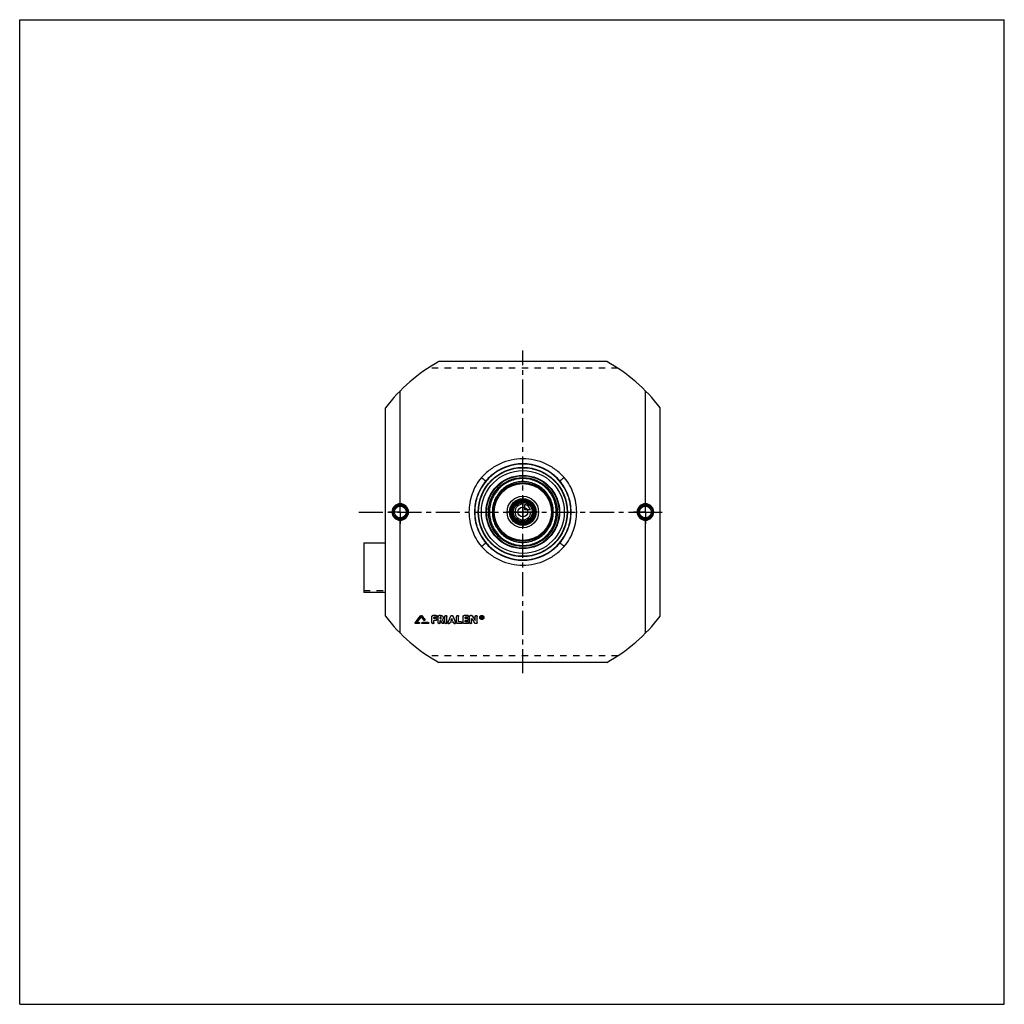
# Model space of a CAD drawing. Header units: millimetres. Extents: x 0 to 1000, y 0 to 1000.
import ezdxf

# ---------------------------------------------------------------- set-up
doc = ezdxf.new("R2010")
doc.units = ezdxf.units.MM
doc.header["$LTSCALE"] = 65.185185
doc.linetypes.add('CENTER', pattern=[0.6, 0.375, -0.075, 0.075, -0.075])
doc.linetypes.add('HIDDEN', pattern=[0.2, 0.1, -0.1])
doc.layers.get('0').update_dxf_attribs({"linetype": 'CONTINUOUS'})
for name, color, linetype in [('ACHSEN_S', 7, 'CONTINUOUS'), ('FASEN', 7, 'CONTINUOUS'), ('KOERPER', 7, 'CONTINUOUS'), ('KONST.EL_MIT_GEO', 7, 'CONTINUOUS'), ('KURVEN', 7, 'CONTINUOUS')]:
    doc.layers.add(name, color=color, linetype=linetype)

msp = doc.modelspace()

# ---------------------------------------------------------------- linework, layer by layer
at = {"color": 7, "linetype": 'Continuous'}
for p, q in [((0, 0), (0, 1000)), ((0, 1000), (1000, 1000)), ((1000, 0), (1000, 1000)), ((0, 0), (1000, 0))]:
    msp.add_line(p, q, dxfattribs=at)
at = {"layer": 'ACHSEN_S', "color": 2, "linetype": 'CENTER'}
for p, q in [((511, 336.2), (511, 664.1)), ((344.5, 500), (655.5, 500))]:
    msp.add_line(p, q, dxfattribs=at)
at = {"layer": 'FASEN', "color": 7, "linetype": 'Continuous'}
for radius in [45, 42.1]:
    msp.add_circle((511, 500), radius, dxfattribs=at)
at = {"layer": 'KOERPER', "color": 2, "linetype": 'CENTER'}
for p, q in [((386.5, 500), (386.5, 512)), ((635.5, 500), (635.5, 512)), ((386.5, 500), (374.5, 500)), ((386.5, 500), (386.5, 488)), ((386.5, 500), (398.5, 500)), ((635.5, 500), (623.5, 500)), ((635.5, 500), (647.5, 500)), ((635.5, 500), (635.5, 488))]:
    msp.add_line(p, q, dxfattribs=at)
at = {"layer": 'KOERPER', "color": 8, "linetype": 'HIDDEN'}
for p in [(349.5, 420.4), (371.5, 418.3)]:
    msp.add_line(p, (371.5, 420.4), dxfattribs=at)
at = {"layer": 'KOERPER', "color": 7, "linetype": 'Continuous'}
msp.add_line((371.5, 418.3), (349.5, 418.3), dxfattribs=at)
msp.add_circle((511, 500), 11.7, dxfattribs=at)
at = {"layer": 'KONST.EL_MIT_GEO', "color": 7, "linetype": 'Continuous'}
for p, q in [((596.2, 652.9), (425.8, 652.9)), ((386.5, 508.4), (386.5, 623)), ((635.5, 508.4), (635.5, 623)), ((371.5, 394.3), (371.5, 605.7)), ((650.5, 394.3), (650.5, 605.7)), ((478.8, 536.5), (478.5, 536.7)), ((543.2, 536.5), (543.5, 536.7)), ((386.5, 377), (386.5, 491.6)), ((635.5, 377), (635.5, 491.6)), ((349.5, 468.8), (349.5, 418.3)), ((349.5, 468.8), (371.5, 468.8)), ((478.8, 463.5), (478.5, 463.3)), ((543.2, 463.5), (543.5, 463.3)), ((407.3, 394.8), (407.3, 394.7)), ((408.2, 394.8), (408.2, 394.7)), ((411.4, 390.8), (411.4, 390.6)), ((418.7, 387.5), (418.7, 394)), ((423, 395), (419.7, 395)), ((419.7, 395), (419.7, 394.9)), ((423, 394.9), (419.7, 394.9)), ((423, 393), (420.7, 393)), ((420.7, 391.7), (420.7, 393)), ((422.7, 391.8), (420.7, 391.8)), ((422.7, 391.7), (420.7, 391.7)), ((422.7, 391.8), (422.7, 391.7)), ((423, 395), (423, 394.9)), ((425, 387.5), (425, 394)), ((427.5, 395), (426, 395)), ((426, 395), (426, 394.9)), ((427.5, 394.9), (426, 394.9)), ((427.5, 393), (427, 393)), ((427, 391.7), (427, 393)), ((427.5, 391.8), (427, 391.8)), ((427.5, 391.7), (427, 391.7)), ((427.5, 395), (427.5, 394.9)), ((427.5, 391.8), (427.5, 391.7)), ((431.9, 387.5), (431.9, 394)), ((433.9, 387.5), (433.9, 394)), ((437.9, 394.4), (437.9, 394.3)), ((439.8, 394.4), (439.8, 394.3)), ((443.8, 387.5), (443.8, 394)), ((445.8, 388.5), (445.8, 394)), ((450.4, 387.5), (450.4, 394)), ((455.1, 395), (451.4, 395)), ((451.4, 395), (451.4, 394.9)), ((455.1, 394.9), (451.4, 394.9)), ((455.1, 393), (452.4, 393)), ((452.4, 391.7), (452.4, 393)), ((454.7, 391.8), (452.4, 391.8)), ((454.7, 391.7), (452.4, 391.7)), ((454.7, 391.8), (454.7, 391.7)), ((455.1, 395), (455.1, 394.9)), ((457, 387.5), (457, 394)), ((458.7, 395), (458, 395)), ((458, 395), (458, 394.9)), ((458.7, 394.9), (458, 394.9)), ((458.7, 395), (458.7, 394.9)), ((459, 387.5), (459, 391.7)), ((459.5, 394.5), (459.5, 394.4)), ((462.6, 389.8), (462.6, 394)), ((464.6, 387.5), (464.6, 394)), ((469.3, 394), (468.9, 394)), ((468.9, 391.8), (468.9, 394)), ((469.3, 393.9), (468.9, 393.9)), ((469.2, 391.8), (468.9, 391.8)), ((469.3, 393.6), (469.2, 393.6)), ((469.2, 393), (469.2, 393.6)), ((469.3, 393.1), (469.2, 393.1)), ((469.3, 393), (469.2, 393)), ((469.3, 392.7), (469.2, 392.7)), ((469.2, 391.8), (469.2, 392.7)), ((469.3, 394), (469.3, 393.9)), ((469.3, 393.1), (469.3, 393)), ((469.5, 393.2), (469.5, 393.4)), ((469.8, 391.8), (469.5, 391.8)), ((469.8, 393.2), (469.8, 393.4)), ((469.8, 391.9), (469.8, 391.8)), ((401.6, 387.6), (401.6, 387.5)), ((405.5, 386.6), (402.1, 386.6)), ((405.5, 387.7), (403.2, 387.7)), ((405.5, 387.8), (403.3, 387.8)), ((405.5, 387.8), (405.5, 387.7)), ((414.8, 387.8), (409, 387.8)), ((409, 387.8), (409, 387.7)), ((414.8, 387.7), (409, 387.7)), ((414.8, 386.6), (409, 386.6)), ((414.8, 387.8), (414.8, 387.7)), ((422.7, 389.8), (420.7, 389.8)), ((420.7, 387.5), (420.7, 389.8)), ((427.7, 389.8), (427, 389.8)), ((427, 387.5), (427, 389.8)), ((430.8, 388), (430.8, 387.9)), ((434.9, 388), (434.9, 387.9)), ((440.6, 388), (437.1, 388)), ((439.7, 389.8), (438, 389.8)), ((439.6, 389.9), (438.1, 389.9)), ((442.8, 388), (442.8, 387.9)), ((448.5, 386.6), (444.8, 386.6)), ((448.5, 388.6), (445.8, 388.6)), ((448.5, 388.5), (445.8, 388.5)), ((448.5, 388.6), (448.5, 388.5)), ((455.1, 386.6), (451.4, 386.6)), ((454.7, 389.8), (452.4, 389.8)), ((452.4, 388.5), (452.4, 389.8)), ((455.1, 388.6), (452.4, 388.6)), ((455.1, 388.5), (452.4, 388.5)), ((455.1, 388.6), (455.1, 388.5)), ((463.6, 386.6), (463, 386.6)), ((596.2, 347.1), (425.8, 347.1))]:
    msp.add_line(p, q, dxfattribs=at)
at = {"layer": 'KONST.EL_MIT_GEO', "color": 8, "linetype": 'HIDDEN'}
for p, q in [((607.6, 646), (414.4, 646)), ((407.8, 393.5), (407.8, 393.4)), ((410.5, 390.1), (410.5, 390)), ((411.5, 390.3), (411.5, 390.4)), ((418.7, 394.1), (418.7, 394)), ((423, 393.1), (420.7, 393.1)), ((420.7, 393.1), (420.7, 393)), ((423, 393.1), (423, 393)), ((423.7, 390.8), (423.7, 390.9)), ((424, 394), (424, 394.1)), ((425, 394.1), (425, 394)), ((427.5, 393.1), (427, 393.1)), ((427, 393.1), (427, 393)), ((427.5, 393.1), (427.5, 393)), ((428.2, 392.4), (428.2, 392.5)), ((429.5, 390.7), (429.5, 390.6)), ((429.5, 390.6), (429.5, 390.7)), ((429.5, 390.6), (429.5, 390.6)), ((430.2, 392.4), (430.2, 392.5)), ((431.9, 394.1), (431.9, 394)), ((433.9, 394.1), (433.9, 394)), ((438.9, 391.7), (438.9, 391.6)), ((443.8, 394.1), (443.8, 394)), ((445.8, 394.1), (445.8, 394)), ((450.4, 394.1), (450.4, 394)), ((455.1, 393.1), (452.4, 393.1)), ((452.4, 393.1), (452.4, 393)), ((455.1, 393.1), (455.1, 393)), ((455.7, 390.8), (455.7, 390.9)), ((456.1, 394), (456.1, 394.1)), ((457, 394.1), (457, 394)), ((459, 391.8), (459, 391.7)), ((462.6, 394.1), (462.6, 394)), ((464.6, 394.1), (464.6, 394)), ((467.2, 393), (467.2, 392.9)), ((467.7, 393), (467.7, 392.9)), ((469.2, 391.9), (468.9, 391.9)), ((469.3, 393.7), (469.2, 393.7)), ((469.2, 393.7), (469.2, 393.6)), ((469.3, 392.8), (469.2, 392.8)), ((469.2, 392.8), (469.2, 392.7)), ((469.3, 393.7), (469.3, 393.6)), ((469.3, 392.8), (469.3, 392.7)), ((469.5, 393.5), (469.5, 393.4)), ((469.8, 391.9), (469.5, 391.9)), ((469.5, 391.9), (469.5, 391.8)), ((469.6, 392.9), (469.6, 392.8)), ((469.8, 393.5), (469.8, 393.4)), ((471, 393), (471, 392.9)), ((471.5, 393), (471.5, 392.9)), ((401.5, 387.2), (401.5, 387.1)), ((405.5, 386.7), (402.1, 386.7)), ((402.1, 386.7), (402.1, 386.6)), ((403.3, 387.8), (403.2, 387.8)), ((403.2, 387.8), (403.2, 387.7)), ((405.5, 386.7), (405.5, 386.6)), ((406.1, 387.1), (406.1, 387.2)), ((408.4, 387.2), (408.4, 387.1)), ((414.8, 386.7), (409, 386.7)), ((409, 386.7), (409, 386.6)), ((414.8, 386.7), (414.8, 386.6)), ((415.4, 387.1), (415.4, 387.2)), ((422.7, 389.9), (420.7, 389.9)), ((420.7, 389.9), (420.7, 389.8)), ((422.7, 389.9), (422.7, 389.8)), ((427.7, 389.9), (427, 389.9)), ((427, 389.9), (427, 389.8)), ((427.7, 389.9), (427.7, 389.8)), ((429, 387.2), (429, 387.1)), ((430.9, 387.5), (430.9, 387.6)), ((434.9, 387.6), (434.9, 387.5)), ((436.8, 387.3), (437.1, 388.1)), ((436.8, 387.3), (436.8, 387.2)), ((440.6, 388.1), (437.1, 388.1)), ((437.1, 388.1), (437.1, 388)), ((438.1, 389.9), (438, 389.9)), ((438, 389.9), (438, 389.8)), ((439.7, 389.9), (439.6, 389.9)), ((439.7, 389.9), (439.7, 389.8)), ((440.6, 388.1), (440.6, 388)), ((440.9, 387.3), (440.6, 388.1)), ((440.9, 387.3), (440.9, 387.2)), ((442.8, 387.5), (442.8, 387.6)), ((448.5, 386.7), (444.8, 386.7)), ((444.8, 386.7), (444.8, 386.6)), ((448.5, 386.7), (448.5, 386.6)), ((449.4, 387.5), (449.4, 387.6)), ((455.1, 386.7), (451.4, 386.7)), ((451.4, 386.7), (451.4, 386.6)), ((454.7, 389.9), (452.4, 389.9)), ((452.4, 389.9), (452.4, 389.8)), ((454.7, 389.9), (454.7, 389.8)), ((455.1, 386.7), (455.1, 386.6)), ((456.1, 387.5), (456.1, 387.6)), ((462.1, 387.1), (462.1, 387)), ((463.6, 386.7), (463, 386.7)), ((463, 386.7), (463, 386.6)), ((463.6, 386.7), (463.6, 386.6)), ((607.6, 354), (414.4, 354))]:
    msp.add_line(p, q, dxfattribs=at)
at = {"layer": 'KONST.EL_MIT_GEO', "color": 7, "linetype": 'Continuous'}
for centre, radius in [((511, 500), 45.3), ((511, 500), 37.3), ((511, 500), 36.8), ((511, 500), 35), ((511, 500), 30), ((511, 500), 29), ((511, 500), 13.5), ((511, 500), 12.5), ((511, 500), 11.3), ((511, 500), 10.3), ((386.5, 500), 7.05), ((386.5, 500), 6.05), ((511, 500), 5), ((635.5, 500), 7.05), ((635.5, 500), 6.05)]:
    msp.add_circle(centre, radius, dxfattribs=at)
at = {"layer": 'KONST.EL_MIT_GEO', "color": 8, "linetype": 'HIDDEN'}
msp.add_circle((511, 500), 45, dxfattribs=at)
at = {"layer": 'KONST.EL_MIT_GEO', "color": 7, "linetype": 'Continuous'}
for centre, radius, start, end in [((511, 500), 175, 119.1214, 142.8581), ((511, 500), 175, 37.1419, 60.8786), ((511, 500), 49, 48.5145, 131.4855), ((511, 500), 48.7, 48.5145, 131.4855), ((512.6, 498.2), 51.4, 131.5041, 139.4616), ((513.3, 497.4), 52.1, 131.5097, 139.3317), ((508.7, 497.4), 52.1, 40.6683, 48.4903), ((509.4, 498.2), 51.4, 40.5385, 48.4959), ((386.5, 500), 7.42, 90.0224, 180.0237), ((386.5, 500), 7.42, 359.9762, 90.2734), ((635.5, 500), 7.42, 89.7264, 180.0239), ((635.5, 500), 7.42, 359.9765, 89.9775), ((386.5, 500), 7.42, 179.9765, 269.9775), ((386.5, 500), 7.42, 269.7264, 0.0239), ((635.5, 500), 7.42, 179.9762, 270.2734), ((635.5, 500), 7.42, 270.0224, 0.0237), ((512.6, 501.8), 51.4, 220.5385, 228.4959), ((513.3, 502.6), 52.1, 220.6683, 228.4903), ((511, 500), 49, 228.5145, 311.4855), ((511, 500), 48.7, 228.5145, 311.4855), ((508.7, 502.6), 52.1, 311.5097, 319.3317), ((509.4, 501.8), 51.4, 311.5041, 319.4616), ((511, 500), 175, 217.1419, 240.8786), ((-1261, 1702.1), 2119.6, 321.6683, 321.9154), ((-1263, 1702.3), 2121.2, 321.6942, 321.9413), ((-1260.2, 1701.3), 2119.6, 321.7018, 321.8999), ((2081.6, 1705.9), 2127, 218.1004, 218.2183), ((2084.4, 1708.3), 2129.5, 218.085, 218.222), ((2086.3, 1708.5), 2131.2, 218.0591, 218.196), ((-1673.3, 1377.4), 2328.9, 334.8592, 335.0335), ((-1676.5, 1377.9), 2332, 334.8797, 335.0539), ((2551, 1377.4), 2328.9, 204.9665, 205.1408), ((2554.2, 1377.9), 2332, 204.9461, 205.1203), ((2211.7, 1553.2), 2102.6, 213.534, 213.6861), ((2223.6, 1560.8), 2114.7, 213.4692, 213.6208), ((2225.9, 1561.1), 2116.8, 213.4447, 213.5962), ((469.1, 392.9), 1.87, 179.9142, 183.9779), ((469.3, 393.4), 0.265, 269.9826, 275.5646), ((469.3, 393.3), 0.269, 270.1791, 275.8625), ((469.3, 393.4), 0.227, 0.2035, 6.5733), ((469.6, 392.9), 1.87, 356.0356, 0.0957), ((511, 500), 175, 299.1214, 322.8581)]:
    msp.add_arc(centre, radius, start, end, dxfattribs=at)
at = {"layer": 'KONST.EL_MIT_GEO', "color": 8, "linetype": 'HIDDEN'}
for centre, radius, start, end in [((-1258.3, 1701.1), 2117.9, 321.6758, 321.874), ((2079.7, 1705.7), 2125.4, 218.1263, 218.2443), ((427.6, 392.5), 0.629, 354.7675, 0.0051), ((2209.4, 1552.9), 2100.5, 213.5586, 213.7108), ((469.1, 393), 1.93, 176.0077, 180.0125), ((469.2, 393), 1.51, 179.9964, 181.8163), ((469.2, 393), 1.46, 181.8225, 192.9039), ((469.3, 393.3), 0.225, 353.7459, 0.0405), ((469.5, 393), 1.51, 358.1674, 0.0036), ((469.5, 393), 1.46, 347.1071, 358.1642), ((469.6, 393), 1.93, 359.9878, 3.9996)]:
    msp.add_arc(centre, radius, start, end, dxfattribs=at)
for centre, start_param, end_param in [((469.5, 500), -4.38789, -4.38489), ((469.8, 500), -4.38822, -4.38791)]:
    msp.add_ellipse(centre, major_axis=(-67.6, 322), ratio=0.07131, start_param=start_param, end_param=end_param, dxfattribs=at)
at = {"layer": 'KONST.EL_MIT_GEO', "color": 7, "linetype": 'Continuous'}
for centre, major_axis, ratio, start_param, end_param in [((469.5, 500), (-67.6, 322.3), 0.07131, -4.38789, -4.38489), ((469.8, 500), (-67.6, 322), 0.07131, -4.38791, -4.38489), ((469.8, 500), (-67.6, 322.3), 0.07131, -4.38822, -4.38489), ((436.8, 500), (135.4, 321.8), 0.13129, -1.87333, -1.87065), ((440.9, 500), (-135.4, 321.8), 0.13129, -4.41254, -4.40985)]:
    msp.add_ellipse(centre, major_axis=major_axis, ratio=ratio, start_param=start_param, end_param=end_param, dxfattribs=at)
for points, knots in [([(511, 554), (507, 554), (499.1, 553.1), (487.7, 549.4), (477.4, 543.3), (471.6, 537.9), (469, 534.9)], [0, 0, 0, 0, 0.25043, 0.50059, 0.75039, 1, 1, 1, 1]), ([(553, 534.9), (550.4, 537.9), (544.6, 543.3), (534.3, 549.4), (522.9, 553.1), (515, 554), (511, 554)], [0, 0, 0, 0, 0.24961, 0.49941, 0.74956, 1, 1, 1, 1]), ([(469, 534.9), (466.9, 532.5), (463.3, 527.3), (459.3, 518.7), (456.9, 509.5), (456, 500), (456.9, 490.5), (459.3, 481.3), (463.3, 472.7), (466.9, 467.5), (469, 465.1)], [0, 0, 0, 0, 0.1248, 0.24972, 0.37481, 0.5, 0.62519, 0.75028, 0.8752, 1, 1, 1, 1]), ([(473.5, 531.6), (471.7, 529.4), (468.3, 524.7), (464.7, 516.9), (462.4, 508.6), (461.7, 500), (462.4, 491.4), (464.7, 483.1), (468.3, 475.3), (471.7, 470.6), (473.5, 468.4)], [0, 0, 0, 0, 0.12499, 0.24999, 0.37499, 0.5, 0.62501, 0.75001, 0.87501, 1, 1, 1, 1]), ([(473.8, 531.4), (471.9, 529.2), (468.6, 524.6), (464.9, 516.8), (462.6, 508.6), (461.9, 500), (462.6, 491.4), (464.9, 483.2), (468.6, 475.4), (471.9, 470.8), (473.8, 468.6)], [0, 0, 0, 0, 0.12499, 0.24999, 0.37499, 0.5, 0.62501, 0.75001, 0.87501, 1, 1, 1, 1]), ([(469, 534.9), (469.5, 534.4), (470.3, 533.8), (471.3, 533), (472, 532.5), (472.5, 532.2), (473, 531.9), (473.3, 531.7), (473.4, 531.6), (473.5, 531.6), (473.5, 531.6)], [0, 0, 0, 0, 0.36575, 0.53092, 0.67736, 0.80057, 0.89686, 0.96358, 0.98548, 1, 1, 1, 1]), ([(473.8, 531.4), (473.7, 531.4), (473.6, 531.5), (473.6, 531.6), (473.5, 531.6)], [0, 0, 0, 0, 0.67445, 1, 1, 1, 1]), ([(545, 500), (545, 502.2), (544.6, 506.7), (542.6, 513.1), (539.5, 519), (535.2, 524.1), (530, 528.4), (524.1, 531.5), (517.7, 533.5), (511, 534.1), (504.4, 533.5), (498, 531.5), (492, 528.4), (486.9, 524.1), (482.6, 519), (479.4, 513.1), (477.5, 506.7), (477, 502.2), (477, 500)], [0, 0, 0, 0, 0.06254, 0.12505, 0.18754, 0.25, 0.31246, 0.37494, 0.43746, 0.5, 0.56254, 0.62506, 0.68754, 0.75, 0.81246, 0.87495, 0.93746, 1, 1, 1, 1]), ([(542, 500), (542, 502), (541.6, 506.1), (539.8, 511.9), (536.9, 517.3), (533, 522), (528.3, 525.9), (522.9, 528.7), (517.1, 530.5), (511, 531.1), (504.9, 530.5), (499.1, 528.7), (493.7, 525.9), (489, 522), (485.1, 517.3), (482.2, 511.9), (480.4, 506.1), (480, 502), (480, 500)], [0, 0, 0, 0, 0.06253, 0.12504, 0.18753, 0.25, 0.31246, 0.37495, 0.43747, 0.5, 0.56253, 0.62505, 0.68754, 0.75, 0.81247, 0.87496, 0.93747, 1, 1, 1, 1]), ([(548.2, 531.4), (548.3, 531.4), (548.4, 531.5), (548.4, 531.6), (548.5, 531.6)], [0, 0, 0, 0, 0.67445, 1, 1, 1, 1]), ([(548.2, 468.6), (550.1, 470.8), (553.4, 475.4), (557.1, 483.2), (559.4, 491.4), (560.1, 500), (559.4, 508.6), (557.1, 516.8), (553.4, 524.6), (550.1, 529.2), (548.2, 531.4)], [0, 0, 0, 0, 0.12499, 0.24999, 0.37499, 0.5, 0.62501, 0.75001, 0.87501, 1, 1, 1, 1]), ([(553, 534.9), (552.5, 534.4), (551.7, 533.8), (550.7, 533), (550, 532.5), (549.5, 532.2), (549, 531.9), (548.7, 531.7), (548.6, 531.6), (548.5, 531.6), (548.5, 531.6)], [0, 0, 0, 0, 0.36575, 0.53092, 0.67736, 0.80057, 0.89686, 0.96358, 0.98548, 1, 1, 1, 1]), ([(548.5, 468.4), (550.3, 470.6), (553.7, 475.3), (557.3, 483.1), (559.6, 491.4), (560.3, 500), (559.6, 508.6), (557.3, 516.9), (553.7, 524.7), (550.3, 529.4), (548.5, 531.6)], [0, 0, 0, 0, 0.12499, 0.24999, 0.37499, 0.5, 0.62501, 0.75001, 0.87501, 1, 1, 1, 1]), ([(553, 465.1), (555.1, 467.5), (558.7, 472.7), (562.7, 481.3), (565.1, 490.5), (566, 500), (565.1, 509.5), (562.7, 518.7), (558.7, 527.3), (555.1, 532.5), (553, 534.9)], [0, 0, 0, 0, 0.1248, 0.24972, 0.37481, 0.5, 0.62519, 0.75028, 0.8752, 1, 1, 1, 1]), ([(386.5, 508.4), (385.4, 508.4), (383.2, 507.9), (380.4, 506.1), (378.6, 503.3), (378.1, 501.1), (378.1, 500)], [0, 0, 0, 0, 0.24958, 0.49949, 0.74967, 1, 1, 1, 1]), ([(378.1, 500), (378.1, 498.9), (378.6, 496.7), (380.4, 493.9), (383.2, 492.1), (385.4, 491.6), (386.5, 491.6)], [0, 0, 0, 0, 0.25033, 0.50051, 0.75042, 1, 1, 1, 1]), ([(386.5, 508.4), (386.5, 508.3), (386.5, 508.1), (386.5, 507.9), (386.5, 507.7), (386.5, 507.6), (386.5, 507.5), (386.5, 507.5), (386.5, 507.4), (386.5, 507.4)], [0, 0, 0, 0, 0.37216, 0.54058, 0.68938, 0.81337, 0.90831, 0.97109, 1, 1, 1, 1]), ([(394.9, 500), (394.9, 501.1), (394.5, 503.3), (392.6, 506.1), (389.8, 508), (387.6, 508.4), (386.5, 508.4)], [0, 0, 0, 0, 0.24999, 0.49998, 0.74998, 1, 1, 1, 1]), ([(386.5, 491.6), (387.6, 491.6), (389.8, 492), (392.6, 493.9), (394.5, 496.7), (394.9, 498.9), (394.9, 500)], [0, 0, 0, 0, 0.25002, 0.50002, 0.75001, 1, 1, 1, 1]), ([(477, 500), (477, 497.8), (477.5, 493.3), (479.4, 486.9), (482.6, 481), (486.9, 475.9), (492, 471.6), (498, 468.5), (504.4, 466.5), (511, 465.9), (517.7, 466.5), (524.1, 468.5), (530, 471.6), (535.2, 475.9), (539.5, 481), (542.6, 486.9), (544.6, 493.3), (545, 497.8), (545, 500)], [0, 0, 0, 0, 0.06254, 0.12505, 0.18754, 0.25, 0.31246, 0.37494, 0.43746, 0.5, 0.56254, 0.62506, 0.68754, 0.75, 0.81246, 0.87495, 0.93746, 1, 1, 1, 1]), ([(480, 500), (480, 498), (480.4, 493.9), (482.2, 488.1), (485.1, 482.7), (489, 478), (493.7, 474.1), (499.1, 471.3), (504.9, 469.5), (511, 468.9), (517.1, 469.5), (522.9, 471.3), (528.3, 474.1), (533, 478), (536.9, 482.7), (539.8, 488.1), (541.6, 493.9), (542, 498), (542, 500)], [0, 0, 0, 0, 0.06253, 0.12504, 0.18753, 0.25, 0.31246, 0.37495, 0.43747, 0.5, 0.56253, 0.62505, 0.68754, 0.75, 0.81247, 0.87496, 0.93747, 1, 1, 1, 1]), ([(635.5, 508.4), (634.4, 508.4), (632.2, 508), (629.4, 506.1), (627.5, 503.3), (627.1, 501.1), (627.1, 500)], [0, 0, 0, 0, 0.25002, 0.50002, 0.75001, 1, 1, 1, 1]), ([(627.1, 500), (627.1, 498.9), (627.5, 496.7), (629.4, 493.9), (632.2, 492), (634.4, 491.6), (635.5, 491.6)], [0, 0, 0, 0, 0.24999, 0.49998, 0.74998, 1, 1, 1, 1]), ([(635.5, 508.4), (635.5, 508.3), (635.5, 508.1), (635.5, 507.9), (635.5, 507.7), (635.5, 507.6), (635.5, 507.5), (635.5, 507.5), (635.5, 507.4), (635.5, 507.4)], [0, 0, 0, 0, 0.37214, 0.54056, 0.68936, 0.81334, 0.90829, 0.97107, 1, 1, 1, 1]), ([(643.9, 500), (643.9, 501.1), (643.4, 503.3), (641.6, 506.1), (638.8, 507.9), (636.6, 508.4), (635.5, 508.4)], [0, 0, 0, 0, 0.25033, 0.50051, 0.75042, 1, 1, 1, 1]), ([(635.5, 491.6), (636.6, 491.6), (638.8, 492.1), (641.6, 493.9), (643.4, 496.7), (643.9, 498.9), (643.9, 500)], [0, 0, 0, 0, 0.24958, 0.49949, 0.74967, 1, 1, 1, 1]), ([(386.5, 491.6), (386.5, 491.7), (386.5, 491.9), (386.5, 492.1), (386.5, 492.3), (386.5, 492.4), (386.5, 492.5), (386.5, 492.5), (386.5, 492.6), (386.5, 492.6)], [0, 0, 0, 0, 0.37215, 0.54058, 0.68937, 0.81335, 0.90829, 0.97107, 1, 1, 1, 1]), ([(635.5, 491.6), (635.5, 491.7), (635.5, 491.9), (635.5, 492.1), (635.5, 492.3), (635.5, 492.4), (635.5, 492.5), (635.5, 492.5), (635.5, 492.6), (635.5, 492.6)], [0, 0, 0, 0, 0.37215, 0.54057, 0.68937, 0.81336, 0.90831, 0.97108, 1, 1, 1, 1]), ([(469, 465.1), (469.5, 465.6), (470.3, 466.2), (471.3, 467), (472, 467.5), (472.5, 467.8), (473, 468.1), (473.3, 468.3), (473.4, 468.4), (473.5, 468.4), (473.5, 468.4)], [0, 0, 0, 0, 0.36575, 0.53092, 0.67736, 0.80057, 0.89686, 0.96358, 0.98548, 1, 1, 1, 1]), ([(469, 465.1), (471.6, 462.1), (477.4, 456.7), (487.7, 450.6), (499.1, 446.9), (507, 446), (511, 446)], [0, 0, 0, 0, 0.24961, 0.49941, 0.74956, 1, 1, 1, 1]), ([(473.8, 468.6), (473.7, 468.6), (473.6, 468.5), (473.6, 468.4), (473.5, 468.4)], [0, 0, 0, 0, 0.67445, 1, 1, 1, 1]), ([(511, 446), (515, 446), (522.9, 446.9), (534.3, 450.6), (544.6, 456.7), (550.4, 462.1), (553, 465.1)], [0, 0, 0, 0, 0.25043, 0.50059, 0.75039, 1, 1, 1, 1]), ([(548.2, 468.6), (548.3, 468.6), (548.4, 468.5), (548.4, 468.4), (548.5, 468.4)], [0, 0, 0, 0, 0.67445, 1, 1, 1, 1]), ([(553, 465.1), (552.5, 465.6), (551.7, 466.2), (550.7, 467), (550, 467.5), (549.5, 467.8), (549, 468.1), (548.7, 468.3), (548.6, 468.4), (548.5, 468.4), (548.5, 468.4)], [0, 0, 0, 0, 0.36575, 0.53092, 0.67736, 0.80057, 0.89686, 0.96358, 0.98548, 1, 1, 1, 1]), ([(407.3, 394.8), (407.3, 394.8), (407.5, 394.9), (407.8, 395), (408, 394.9), (408.2, 394.8), (408.2, 394.8)], [0, 0, 0, 0, 0.24696, 0.49957, 0.75093, 1, 1, 1, 1]), ([(407.3, 394.7), (407.3, 394.7), (407.5, 394.8), (407.8, 394.9), (408, 394.8), (408.2, 394.7), (408.2, 394.7)], [0, 0, 0, 0, 0.24756, 0.50001, 0.75246, 1, 1, 1, 1]), ([(411.5, 390.3), (411.5, 390.2), (411.4, 390), (411.1, 389.8), (410.7, 389.8), (410.5, 389.9), (410.5, 390)], [0, 0, 0, 0, 0.24225, 0.49304, 0.74909, 1, 1, 1, 1]), ([(411.4, 390.8), (411.4, 390.7), (411.5, 390.6), (411.5, 390.5), (411.5, 390.4)], [0, 0, 0, 0, 0.26129, 1, 1, 1, 1]), ([(411.4, 390.6), (411.4, 390.6), (411.5, 390.5), (411.5, 390.4), (411.5, 390.3)], [0, 0, 0, 0, 0.2541, 1, 1, 1, 1]), ([(418.7, 394.1), (418.7, 394.2), (418.8, 394.4), (419, 394.7), (419.3, 394.9), (419.6, 395), (419.7, 395)], [0, 0, 0, 0, 0.24366, 0.49141, 0.74338, 1, 1, 1, 1]), ([(418.7, 394), (418.7, 394.1), (418.8, 394.3), (419, 394.6), (419.3, 394.8), (419.6, 394.9), (419.7, 394.9)], [0, 0, 0, 0, 0.24338, 0.49071, 0.74347, 1, 1, 1, 1]), ([(422.7, 391.8), (422.8, 391.8), (423.1, 391.7), (423.4, 391.5), (423.6, 391.2), (423.7, 391), (423.7, 390.9)], [0, 0, 0, 0, 0.26027, 0.50932, 0.75915, 1, 1, 1, 1]), ([(422.7, 391.7), (422.8, 391.7), (423.1, 391.6), (423.4, 391.4), (423.6, 391.1), (423.7, 390.9), (423.7, 390.8)], [0, 0, 0, 0, 0.25696, 0.5099, 0.75707, 1, 1, 1, 1]), ([(423.7, 390.8), (423.7, 390.6), (423.6, 390.4), (423.4, 390.1), (423.1, 389.9), (422.8, 389.8), (422.7, 389.8)], [0, 0, 0, 0, 0.24294, 0.49002, 0.74295, 1, 1, 1, 1]), ([(423, 395), (423.2, 395), (423.4, 394.9), (423.8, 394.7), (424, 394.4), (424, 394.2), (424, 394.1)], [0, 0, 0, 0, 0.25981, 0.50868, 0.7587, 1, 1, 1, 1]), ([(423, 394.9), (423.2, 394.9), (423.4, 394.8), (423.8, 394.6), (424, 394.3), (424, 394.1), (424, 394)], [0, 0, 0, 0, 0.25653, 0.50929, 0.75664, 1, 1, 1, 1]), ([(424, 394), (424, 393.8), (424, 393.6), (423.8, 393.3), (423.4, 393.1), (423.2, 393), (423, 393)], [0, 0, 0, 0, 0.24337, 0.49063, 0.74338, 1, 1, 1, 1]), ([(425, 394.1), (425, 394.2), (425.1, 394.4), (425.3, 394.7), (425.6, 394.9), (425.9, 395), (426, 395)], [0, 0, 0, 0, 0.24366, 0.49141, 0.74338, 1, 1, 1, 1]), ([(425, 394), (425, 394.1), (425.1, 394.3), (425.3, 394.6), (425.6, 394.8), (425.9, 394.9), (426, 394.9)], [0, 0, 0, 0, 0.24338, 0.49071, 0.74347, 1, 1, 1, 1]), ([(427.5, 395), (427.9, 395), (428.6, 394.9), (429.5, 394.3), (430.1, 393.5), (430.2, 392.8), (430.2, 392.5)], [0, 0, 0, 0, 0.25706, 0.50881, 0.75627, 1, 1, 1, 1]), ([(427.5, 394.9), (427.9, 394.9), (428.6, 394.8), (429.5, 394.2), (430.1, 393.4), (430.2, 392.7), (430.2, 392.4)], [0, 0, 0, 0, 0.25666, 0.50954, 0.75687, 1, 1, 1, 1]), ([(428.2, 392.4), (428.2, 392.4), (428.2, 392.6), (428.1, 392.8), (427.8, 393), (427.6, 393), (427.5, 393)], [0, 0, 0, 0, 0.24314, 0.49037, 0.7432, 1, 1, 1, 1]), ([(427.5, 391.8), (427.7, 391.8), (428.1, 391.9), (428.2, 392.2), (428.2, 392.4)], [0, 0, 0, 0, 0.50917, 1, 1, 1, 1]), ([(427.5, 391.7), (427.7, 391.7), (428, 391.8), (428.2, 392.1), (428.2, 392.3), (428.2, 392.4)], [0, 0, 0, 0, 0.50521, 0.75463, 1, 1, 1, 1]), ([(430.2, 392.4), (430.2, 392), (430.1, 391.4), (429.7, 390.8), (429.5, 390.6)], [0, 0, 0, 0, 0.49616, 1, 1, 1, 1]), ([(431.9, 394.1), (431.9, 394.2), (431.9, 394.4), (432.2, 394.8), (432.9, 395.1), (433.5, 394.8), (433.8, 394.4), (433.9, 394.2), (433.9, 394.1)], [0, 0, 0, 0, 0.1244, 0.24729, 0.49993, 0.75254, 0.87618, 1, 1, 1, 1]), ([(431.9, 394), (431.9, 394.1), (431.9, 394.3), (432.2, 394.7), (432.9, 395), (433.5, 394.7), (433.8, 394.3), (433.9, 394.1), (433.9, 394)], [0, 0, 0, 0, 0.12279, 0.24758, 0.5, 0.75242, 0.87721, 1, 1, 1, 1]), ([(437.9, 394.4), (438, 394.6), (438.3, 394.9), (438.9, 395), (439.4, 394.9), (439.7, 394.6), (439.8, 394.4)], [0, 0, 0, 0, 0.24793, 0.50069, 0.75204, 1, 1, 1, 1]), ([(437.9, 394.3), (438, 394.5), (438.3, 394.8), (438.9, 394.9), (439.4, 394.8), (439.7, 394.5), (439.8, 394.3)], [0, 0, 0, 0, 0.24652, 0.49999, 0.75347, 1, 1, 1, 1]), ([(443.8, 394.1), (443.8, 394.2), (443.9, 394.4), (444.2, 394.8), (444.8, 395.1), (445.5, 394.8), (445.8, 394.4), (445.8, 394.2), (445.8, 394.1)], [0, 0, 0, 0, 0.1244, 0.24729, 0.49993, 0.75254, 0.87618, 1, 1, 1, 1]), ([(443.8, 394), (443.8, 394.1), (443.9, 394.3), (444.2, 394.7), (444.8, 395), (445.5, 394.7), (445.8, 394.3), (445.8, 394.1), (445.8, 394)], [0, 0, 0, 0, 0.12279, 0.24758, 0.5, 0.75242, 0.87721, 1, 1, 1, 1]), ([(450.4, 394.1), (450.4, 394.2), (450.5, 394.4), (450.7, 394.7), (451, 394.9), (451.3, 395), (451.4, 395)], [0, 0, 0, 0, 0.24366, 0.49141, 0.74338, 1, 1, 1, 1]), ([(450.4, 394), (450.4, 394.1), (450.5, 394.3), (450.7, 394.6), (451, 394.8), (451.3, 394.9), (451.4, 394.9)], [0, 0, 0, 0, 0.24338, 0.49071, 0.74347, 1, 1, 1, 1]), ([(454.7, 391.8), (454.9, 391.8), (455.1, 391.7), (455.4, 391.5), (455.7, 391.2), (455.7, 391), (455.7, 390.9)], [0, 0, 0, 0, 0.26027, 0.50932, 0.75915, 1, 1, 1, 1]), ([(454.7, 391.7), (454.9, 391.7), (455.1, 391.6), (455.4, 391.4), (455.7, 391.1), (455.7, 390.9), (455.7, 390.8)], [0, 0, 0, 0, 0.25696, 0.5099, 0.75707, 1, 1, 1, 1]), ([(455.7, 390.8), (455.7, 390.6), (455.7, 390.4), (455.4, 390.1), (455.1, 389.9), (454.9, 389.8), (454.7, 389.8)], [0, 0, 0, 0, 0.24294, 0.49002, 0.74295, 1, 1, 1, 1]), ([(455.1, 395), (455.2, 395), (455.4, 394.9), (455.8, 394.7), (456, 394.4), (456.1, 394.2), (456.1, 394.1)], [0, 0, 0, 0, 0.25981, 0.50868, 0.7587, 1, 1, 1, 1]), ([(455.1, 394.9), (455.2, 394.9), (455.4, 394.8), (455.8, 394.6), (456, 394.3), (456.1, 394.1), (456.1, 394)], [0, 0, 0, 0, 0.25653, 0.50929, 0.75664, 1, 1, 1, 1]), ([(456.1, 394), (456.1, 393.8), (456, 393.6), (455.8, 393.3), (455.4, 393.1), (455.2, 393), (455.1, 393)], [0, 0, 0, 0, 0.24337, 0.49063, 0.74338, 1, 1, 1, 1]), ([(457, 394.1), (457, 394.2), (457.1, 394.4), (457.3, 394.7), (457.6, 394.9), (457.9, 395), (458, 395)], [0, 0, 0, 0, 0.24366, 0.49141, 0.74338, 1, 1, 1, 1]), ([(457, 394), (457, 394.1), (457.1, 394.3), (457.3, 394.6), (457.6, 394.8), (457.9, 394.9), (458, 394.9)], [0, 0, 0, 0, 0.24338, 0.49071, 0.74347, 1, 1, 1, 1]), ([(458.7, 395), (458.9, 395), (459.2, 394.9), (459.4, 394.7), (459.5, 394.5)], [0, 0, 0, 0, 0.50563, 1, 1, 1, 1]), ([(458.7, 394.9), (458.9, 394.9), (459.2, 394.8), (459.4, 394.6), (459.5, 394.4)], [0, 0, 0, 0, 0.50567, 1, 1, 1, 1]), ([(462.6, 394.1), (462.6, 394.2), (462.7, 394.4), (463, 394.8), (463.6, 395.1), (464.3, 394.8), (464.6, 394.4), (464.6, 394.2), (464.6, 394.1)], [0, 0, 0, 0, 0.1244, 0.24729, 0.49993, 0.75254, 0.87618, 1, 1, 1, 1]), ([(462.6, 394), (462.6, 394.1), (462.7, 394.3), (463, 394.7), (463.6, 395), (464.3, 394.7), (464.6, 394.3), (464.6, 394.1), (464.6, 394)], [0, 0, 0, 0, 0.12279, 0.24758, 0.5, 0.75242, 0.87721, 1, 1, 1, 1]), ([(467.2, 393.1), (467.2, 393.3), (467.4, 393.9), (467.9, 394.5), (468.5, 394.9), (469.4, 395), (470.2, 394.9), (470.8, 394.5), (471.3, 393.9), (471.5, 393.3), (471.5, 393.1)], [0, 0, 0, 0, 0.12257, 0.24517, 0.37221, 0.49988, 0.62792, 0.75468, 0.87758, 1, 1, 1, 1]), ([(467.2, 392.9), (467.2, 393.1), (467.3, 393.7), (467.8, 394.3), (468.5, 394.8), (469.4, 394.9), (470.2, 394.8), (470.9, 394.3), (471.4, 393.7), (471.5, 393.1), (471.5, 392.9)], [0, 0, 0, 0, 0.1216, 0.24526, 0.37169, 0.5, 0.62831, 0.75473, 0.8784, 1, 1, 1, 1]), ([(471.5, 392.7), (471.5, 392.5), (471.3, 392), (470.8, 391.3), (470.2, 390.9), (469.4, 390.8), (468.5, 390.9), (467.9, 391.3), (467.4, 392), (467.2, 392.5), (467.2, 392.7)], [0, 0, 0, 0, 0.12164, 0.24533, 0.37173, 0.5, 0.62826, 0.75467, 0.87836, 1, 1, 1, 1]), ([(471, 392.9), (471, 393.1), (470.9, 393.5), (470.5, 394), (470, 394.3), (469.4, 394.5), (468.7, 394.3), (468.2, 394), (467.8, 393.5), (467.7, 393.1), (467.7, 392.9)], [0, 0, 0, 0, 0.1216, 0.24525, 0.37168, 0.5, 0.62832, 0.75475, 0.8784, 1, 1, 1, 1]), ([(467.7, 392.9), (467.7, 392.7), (467.8, 392.2), (468.2, 391.7), (468.7, 391.4), (469.4, 391.3), (470, 391.4), (470.5, 391.7), (470.9, 392.2), (471, 392.7), (471, 392.9)], [0, 0, 0, 0, 0.12161, 0.24519, 0.3716, 0.5, 0.6284, 0.75481, 0.87839, 1, 1, 1, 1]), ([(467.7, 392.6), (467.8, 392.5), (467.9, 392.1), (468.4, 391.6), (469.4, 391.3), (470.3, 391.6), (470.8, 392.1), (470.9, 392.5), (471, 392.6)], [0, 0, 0, 0, 0.12386, 0.24709, 0.50033, 0.75333, 0.87652, 1, 1, 1, 1]), ([(469.3, 394), (469.3, 394), (469.5, 394), (469.7, 393.9), (469.8, 393.7), (469.8, 393.6), (469.8, 393.5)], [0, 0, 0, 0, 0.25535, 0.50876, 0.75538, 1, 1, 1, 1]), ([(469.3, 393.9), (469.3, 393.9), (469.5, 393.9), (469.7, 393.8), (469.8, 393.6), (469.8, 393.5), (469.8, 393.4)], [0, 0, 0, 0, 0.25666, 0.50943, 0.75668, 1, 1, 1, 1]), ([(469.5, 393.4), (469.5, 393.5), (469.4, 393.6), (469.3, 393.6), (469.3, 393.6)], [0, 0, 0, 0, 0.49056, 1, 1, 1, 1]), ([(469.3, 393), (469.4, 393), (469.5, 393), (469.5, 393.2), (469.5, 393.2)], [0, 0, 0, 0, 0.50977, 1, 1, 1, 1]), ([(469.8, 393.2), (469.8, 393.1), (469.8, 393), (469.7, 392.8), (469.6, 392.8)], [0, 0, 0, 0, 0.49443, 1, 1, 1, 1]), ([(401.5, 387.2), (401.5, 387.3), (401.5, 387.4), (401.6, 387.5), (401.6, 387.6)], [0, 0, 0, 0, 0.24272, 1, 1, 1, 1]), ([(401.5, 387.1), (401.5, 387.2), (401.5, 387.3), (401.6, 387.4), (401.6, 387.5)], [0, 0, 0, 0, 0.74573, 1, 1, 1, 1]), ([(402.1, 386.6), (401.9, 386.6), (401.7, 386.7), (401.5, 386.9), (401.5, 387.1), (401.5, 387.1)], [0, 0, 0, 0, 0.50625, 0.75536, 1, 1, 1, 1]), ([(405.5, 387.8), (405.7, 387.8), (405.9, 387.7), (406.1, 387.5), (406.1, 387.3), (406.1, 387.2)], [0, 0, 0, 0, 0.50468, 0.75764, 1, 1, 1, 1]), ([(405.5, 387.7), (405.6, 387.7), (405.8, 387.7), (406, 387.5), (406.1, 387.4), (406.1, 387.2), (406.1, 387.1)], [0, 0, 0, 0, 0.25752, 0.51063, 0.75759, 1, 1, 1, 1]), ([(406.1, 387.1), (406.1, 387.1), (406.1, 386.9), (405.9, 386.7), (405.7, 386.6), (405.5, 386.6)], [0, 0, 0, 0, 0.24464, 0.49379, 1, 1, 1, 1]), ([(408.4, 387.2), (408.4, 387.3), (408.5, 387.5), (408.6, 387.7), (408.9, 387.8), (409, 387.8)], [0, 0, 0, 0, 0.24392, 0.49496, 1, 1, 1, 1]), ([(408.4, 387.1), (408.4, 387.2), (408.5, 387.4), (408.6, 387.6), (408.9, 387.7), (409, 387.7)], [0, 0, 0, 0, 0.24464, 0.49385, 1, 1, 1, 1]), ([(409, 386.6), (408.9, 386.6), (408.8, 386.6), (408.6, 386.7), (408.5, 386.9), (408.4, 387.1), (408.4, 387.1)], [0, 0, 0, 0, 0.25758, 0.51068, 0.75758, 1, 1, 1, 1]), ([(414.8, 387.8), (414.9, 387.8), (415.2, 387.7), (415.3, 387.5), (415.4, 387.3), (415.4, 387.2)], [0, 0, 0, 0, 0.50468, 0.75764, 1, 1, 1, 1]), ([(414.8, 387.7), (414.9, 387.7), (415, 387.7), (415.2, 387.5), (415.3, 387.4), (415.4, 387.2), (415.4, 387.1)], [0, 0, 0, 0, 0.25752, 0.51063, 0.75759, 1, 1, 1, 1]), ([(415.4, 387.1), (415.4, 387.1), (415.3, 386.9), (415.2, 386.7), (414.9, 386.6), (414.8, 386.6)], [0, 0, 0, 0, 0.24464, 0.49379, 1, 1, 1, 1]), ([(420.7, 387.5), (420.7, 387.4), (420.7, 387.2), (420.4, 386.7), (419.7, 386.5), (419.1, 386.7), (418.8, 387.2), (418.7, 387.4), (418.7, 387.5)], [0, 0, 0, 0, 0.12233, 0.24689, 0.5, 0.75311, 0.87767, 1, 1, 1, 1]), ([(427, 387.5), (427, 387.4), (426.9, 387.2), (426.7, 386.7), (426, 386.5), (425.4, 386.7), (425.1, 387.2), (425, 387.4), (425, 387.5)], [0, 0, 0, 0, 0.12233, 0.24689, 0.5, 0.75311, 0.87767, 1, 1, 1, 1]), ([(430.9, 387.5), (430.9, 387.4), (430.9, 387.2), (430.6, 386.8), (430.1, 386.6), (429.4, 386.6), (429.1, 386.9), (429, 387.1)], [0, 0, 0, 0, 0.12182, 0.24536, 0.49677, 0.75236, 1, 1, 1, 1]), ([(430.8, 388), (430.8, 388), (430.9, 387.9), (430.9, 387.7), (430.9, 387.6)], [0, 0, 0, 0, 0.25512, 1, 1, 1, 1]), ([(433.9, 387.5), (433.9, 387.4), (433.8, 387.2), (433.5, 386.7), (432.9, 386.5), (432.2, 386.7), (431.9, 387.2), (431.9, 387.4), (431.9, 387.5)], [0, 0, 0, 0, 0.12233, 0.24689, 0.5, 0.75311, 0.87767, 1, 1, 1, 1]), ([(436.8, 387.2), (436.7, 387), (436.3, 386.6), (435.6, 386.5), (435.1, 386.8), (434.9, 387.2), (434.9, 387.4), (434.9, 387.5)], [0, 0, 0, 0, 0.24741, 0.503, 0.75453, 0.87814, 1, 1, 1, 1]), ([(442.8, 387.5), (442.8, 387.4), (442.8, 387.2), (442.6, 386.8), (442.1, 386.5), (441.4, 386.6), (441, 387), (440.9, 387.2)], [0, 0, 0, 0, 0.12186, 0.24547, 0.49701, 0.75261, 1, 1, 1, 1]), ([(442.8, 388), (442.8, 388), (442.8, 387.9), (442.8, 387.7), (442.8, 387.6)], [0, 0, 0, 0, 0.25493, 1, 1, 1, 1]), ([(444.8, 386.6), (444.7, 386.6), (444.4, 386.6), (444.1, 386.9), (443.9, 387.2), (443.8, 387.4), (443.8, 387.5)], [0, 0, 0, 0, 0.25752, 0.51064, 0.75752, 1, 1, 1, 1]), ([(448.5, 388.6), (448.6, 388.6), (448.8, 388.5), (449.2, 388.3), (449.4, 388), (449.4, 387.8), (449.4, 387.6)], [0, 0, 0, 0, 0.26073, 0.50997, 0.75962, 1, 1, 1, 1]), ([(448.5, 388.5), (448.6, 388.5), (448.8, 388.4), (449.2, 388.2), (449.4, 387.9), (449.4, 387.7), (449.4, 387.5)], [0, 0, 0, 0, 0.2574, 0.51053, 0.75753, 1, 1, 1, 1]), ([(449.4, 387.5), (449.4, 387.4), (449.4, 387.2), (449.2, 386.9), (448.8, 386.6), (448.6, 386.6), (448.5, 386.6)], [0, 0, 0, 0, 0.24248, 0.48939, 0.7425, 1, 1, 1, 1]), ([(451.4, 386.6), (451.3, 386.6), (451, 386.6), (450.7, 386.9), (450.5, 387.2), (450.4, 387.4), (450.4, 387.5)], [0, 0, 0, 0, 0.25752, 0.51064, 0.75752, 1, 1, 1, 1]), ([(455.1, 388.6), (455.2, 388.6), (455.4, 388.5), (455.8, 388.3), (456, 388), (456.1, 387.8), (456.1, 387.6)], [0, 0, 0, 0, 0.26073, 0.50997, 0.75962, 1, 1, 1, 1]), ([(455.1, 388.5), (455.2, 388.5), (455.4, 388.4), (455.8, 388.2), (456, 387.9), (456.1, 387.7), (456.1, 387.5)], [0, 0, 0, 0, 0.2574, 0.51053, 0.75753, 1, 1, 1, 1]), ([(456.1, 387.5), (456.1, 387.4), (456, 387.2), (455.8, 386.9), (455.4, 386.6), (455.2, 386.6), (455.1, 386.6)], [0, 0, 0, 0, 0.24248, 0.48939, 0.7425, 1, 1, 1, 1]), ([(459, 387.5), (459, 387.4), (459, 387.2), (458.7, 386.7), (458, 386.5), (457.4, 386.7), (457.1, 387.2), (457, 387.4), (457, 387.5)], [0, 0, 0, 0, 0.12233, 0.24689, 0.5, 0.75311, 0.87767, 1, 1, 1, 1]), ([(463, 386.6), (462.8, 386.6), (462.5, 386.7), (462.2, 386.9), (462.1, 387)], [0, 0, 0, 0, 0.50655, 1, 1, 1, 1]), ([(464.6, 387.5), (464.6, 387.4), (464.6, 387.2), (464.3, 386.9), (464, 386.6), (463.7, 386.6), (463.6, 386.6)], [0, 0, 0, 0, 0.24249, 0.48938, 0.7425, 1, 1, 1, 1])]:
    msp.add_open_spline(points, degree=3, knots=knots, dxfattribs=at)
at = {"layer": 'KONST.EL_MIT_GEO', "color": 8, "linetype": 'HIDDEN'}
for points, knots in [([(411.5, 390.4), (411.5, 390.3), (411.4, 390.1), (411.1, 389.9), (410.7, 389.9), (410.5, 390), (410.5, 390.1)], [0, 0, 0, 0, 0.24358, 0.4916, 0.74765, 1, 1, 1, 1]), ([(423.7, 390.9), (423.7, 390.7), (423.6, 390.5), (423.4, 390.2), (423.1, 390), (422.8, 389.9), (422.7, 389.9)], [0, 0, 0, 0, 0.24292, 0.49039, 0.74093, 1, 1, 1, 1]), ([(424, 394.1), (424, 393.9), (424, 393.7), (423.8, 393.4), (423.4, 393.2), (423.2, 393.1), (423, 393.1)], [0, 0, 0, 0, 0.24338, 0.49104, 0.74139, 1, 1, 1, 1]), ([(428.2, 392.5), (428.2, 392.5), (428.2, 392.7), (428.1, 392.9), (427.8, 393.1), (427.6, 393.1), (427.5, 393.1)], [0, 0, 0, 0, 0.24116, 0.49161, 0.74071, 1, 1, 1, 1]), ([(430.2, 392.5), (430.2, 392.1), (430.1, 391.5), (429.7, 390.9), (429.5, 390.7)], [0, 0, 0, 0, 0.49458, 1, 1, 1, 1]), ([(455.7, 390.9), (455.7, 390.7), (455.7, 390.5), (455.4, 390.2), (455.1, 390), (454.9, 389.9), (454.7, 389.9)], [0, 0, 0, 0, 0.24292, 0.49039, 0.74093, 1, 1, 1, 1]), ([(456.1, 394.1), (456.1, 393.9), (456, 393.7), (455.8, 393.4), (455.4, 393.2), (455.2, 393.1), (455.1, 393.1)], [0, 0, 0, 0, 0.24338, 0.49104, 0.74139, 1, 1, 1, 1]), ([(471.5, 393), (471.5, 392.7), (471.4, 392.2), (470.9, 391.5), (470.2, 391), (469.4, 390.9), (468.5, 391), (467.8, 391.5), (467.3, 392.2), (467.2, 392.7), (467.2, 393)], [0, 0, 0, 0, 0.1224, 0.24513, 0.37193, 0.49997, 0.62838, 0.75486, 0.87798, 1, 1, 1, 1]), ([(471, 393), (471, 393.2), (470.9, 393.6), (470.5, 394.1), (470, 394.4), (469.4, 394.6), (468.7, 394.4), (468.2, 394.1), (467.8, 393.6), (467.7, 393.2), (467.7, 393)], [0, 0, 0, 0, 0.12224, 0.24522, 0.37172, 0.50003, 0.62768, 0.75481, 0.87726, 1, 1, 1, 1]), ([(469.5, 393.5), (469.5, 393.6), (469.5, 393.7), (469.3, 393.7), (469.3, 393.7)], [0, 0, 0, 0, 0.48864, 1, 1, 1, 1]), ([(469.8, 393.3), (469.8, 393.2), (469.8, 393.1), (469.7, 392.9), (469.6, 392.9)], [0, 0, 0, 0, 0.49198, 1, 1, 1, 1]), ([(402.1, 386.7), (401.9, 386.7), (401.7, 386.8), (401.5, 387), (401.5, 387.2), (401.5, 387.2)], [0, 0, 0, 0, 0.50437, 0.75732, 1, 1, 1, 1]), ([(406.1, 387.2), (406.1, 387.2), (406.1, 387), (405.9, 386.8), (405.7, 386.7), (405.5, 386.7)], [0, 0, 0, 0, 0.24393, 0.49491, 1, 1, 1, 1]), ([(409, 386.7), (408.9, 386.7), (408.6, 386.8), (408.5, 387), (408.4, 387.2), (408.4, 387.2)], [0, 0, 0, 0, 0.50473, 0.75764, 1, 1, 1, 1]), ([(415.4, 387.2), (415.4, 387.2), (415.3, 387), (415.2, 386.8), (414.9, 386.7), (414.8, 386.7)], [0, 0, 0, 0, 0.24393, 0.49491, 1, 1, 1, 1]), ([(420.7, 387.6), (420.7, 387.5), (420.7, 387.3), (420.4, 386.9), (419.7, 386.6), (419.1, 386.9), (418.8, 387.3), (418.7, 387.5), (418.7, 387.6)], [0, 0, 0, 0, 0.12392, 0.24657, 0.49993, 0.75326, 0.87667, 1, 1, 1, 1]), ([(427, 387.6), (427, 387.5), (426.9, 387.3), (426.7, 386.9), (426, 386.6), (425.4, 386.9), (425.1, 387.3), (425, 387.5), (425, 387.6)], [0, 0, 0, 0, 0.12392, 0.24657, 0.49993, 0.75326, 0.87667, 1, 1, 1, 1]), ([(430.9, 387.6), (430.9, 387.5), (430.9, 387.3), (430.6, 386.9), (430.1, 386.7), (429.5, 386.7), (429.1, 387.1), (429, 387.2)], [0, 0, 0, 0, 0.11983, 0.24476, 0.49507, 0.75131, 1, 1, 1, 1]), ([(433.9, 387.6), (433.9, 387.5), (433.8, 387.3), (433.5, 386.9), (432.9, 386.6), (432.2, 386.9), (431.9, 387.3), (431.9, 387.5), (431.9, 387.6)], [0, 0, 0, 0, 0.12392, 0.24657, 0.49993, 0.75326, 0.87667, 1, 1, 1, 1]), ([(436.8, 387.3), (436.7, 387.1), (436.3, 386.7), (435.6, 386.7), (435.1, 386.9), (434.9, 387.3), (434.9, 387.5), (434.9, 387.6)], [0, 0, 0, 0, 0.2479, 0.50475, 0.75582, 0.87918, 1, 1, 1, 1]), ([(442.8, 387.6), (442.8, 387.5), (442.8, 387.3), (442.6, 386.9), (442.1, 386.7), (441.4, 386.7), (441, 387.1), (440.9, 387.3)], [0, 0, 0, 0, 0.11998, 0.24481, 0.49536, 0.75163, 1, 1, 1, 1]), ([(444.8, 386.7), (444.7, 386.7), (444.4, 386.8), (444.1, 387), (443.9, 387.3), (443.8, 387.5), (443.8, 387.6)], [0, 0, 0, 0, 0.25777, 0.51127, 0.75739, 1, 1, 1, 1]), ([(449.4, 387.6), (449.4, 387.5), (449.4, 387.3), (449.2, 387), (448.8, 386.8), (448.6, 386.7), (448.5, 386.7)], [0, 0, 0, 0, 0.24245, 0.48974, 0.74047, 1, 1, 1, 1]), ([(451.4, 386.7), (451.3, 386.7), (451, 386.8), (450.7, 387), (450.5, 387.3), (450.4, 387.5), (450.4, 387.6)], [0, 0, 0, 0, 0.25777, 0.51127, 0.75739, 1, 1, 1, 1]), ([(456.1, 387.6), (456.1, 387.5), (456, 387.3), (455.8, 387), (455.4, 386.8), (455.2, 386.7), (455.1, 386.7)], [0, 0, 0, 0, 0.24245, 0.48974, 0.74047, 1, 1, 1, 1]), ([(459, 387.6), (459, 387.5), (459, 387.3), (458.7, 386.9), (458, 386.6), (457.4, 386.9), (457.1, 387.3), (457, 387.5), (457, 387.6)], [0, 0, 0, 0, 0.12392, 0.24657, 0.49993, 0.75326, 0.87667, 1, 1, 1, 1]), ([(463, 386.7), (462.8, 386.7), (462.5, 386.8), (462.2, 387), (462.1, 387.1)], [0, 0, 0, 0, 0.50656, 1, 1, 1, 1]), ([(464.6, 387.6), (464.6, 387.5), (464.6, 387.3), (464.3, 387), (464, 386.8), (463.7, 386.7), (463.6, 386.7)], [0, 0, 0, 0, 0.24272, 0.49001, 0.74235, 1, 1, 1, 1])]:
    msp.add_open_spline(points, degree=3, knots=knots, dxfattribs=at)
at = {"layer": 'KONST.EL_MIT_GEO', "color": 7, "linetype": 'Continuous'}
for points in [[(430.8, 388), (430.4, 388.9), (429.9, 389.8), (429.5, 390.6)], [(430.8, 387.9), (430.4, 388.8), (429.9, 389.7), (429.5, 390.6)], [(438, 389.8), (438.3, 390.4), (438.6, 391), (438.9, 391.6)], [(439.7, 389.8), (439.4, 390.4), (439.1, 391), (438.9, 391.6)], [(469.3, 393.1), (469.4, 393.1), (469.4, 393.1), (469.5, 393.2)], [(469.5, 393.2), (469.5, 393.2), (469.5, 393.2), (469.5, 393.3)], [(429, 387.1), (428.6, 388), (428.1, 388.9), (427.7, 389.8)], [(430.8, 387.9), (430.9, 387.8), (430.9, 387.7), (430.9, 387.5)], [(434.9, 387.6), (434.9, 387.8), (434.9, 387.9), (434.9, 388)], [(434.9, 387.5), (434.9, 387.7), (434.9, 387.8), (434.9, 387.9)], [(442.8, 387.9), (442.8, 387.8), (442.8, 387.7), (442.8, 387.5)]]:
    msp.add_open_spline(points, degree=3, dxfattribs=at)
at = {"layer": 'KONST.EL_MIT_GEO', "color": 8, "linetype": 'HIDDEN'}
for points in [[(438, 389.9), (438.3, 390.5), (438.6, 391.1), (438.9, 391.7)], [(439.7, 389.9), (439.4, 390.5), (439.1, 391.1), (438.9, 391.7)], [(429, 387.2), (428.6, 388.1), (428.1, 389), (427.7, 389.9)]]:
    msp.add_open_spline(points, degree=3, dxfattribs=at)
at = {"layer": 'KURVEN', "color": 40, "linetype": 'Continuous'}
for p, q in [((511, 516), (511, 484)), ((527, 500), (495, 500)), ((513.2, 502.2), (513.2, 507.7)), ((518.7, 502.2), (513.2, 502.2))]:
    msp.add_line(p, q, dxfattribs=at)
for radius in [16, 12.8, 9.6]:
    msp.add_circle((511, 500), radius, dxfattribs=at)
for start, end in [(90, 360), (15.962, 74.038)]:
    msp.add_arc((511, 500), 8, start, end, dxfattribs=at)

doc.saveas('drawing.dxf')
